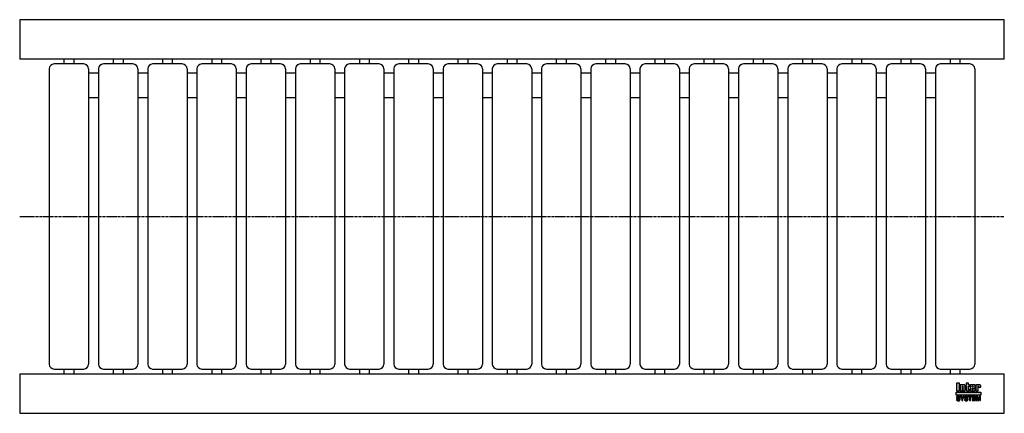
# Model space of a CAD drawing. Header units: millimetres. Extents: x 0 to 1000, y -200 to 200.
import ezdxf

# ---------------------------------------------------------------- set-up
doc = ezdxf.new("R2010")
doc.units = ezdxf.units.MM
doc.header["$LTSCALE"] = 2
doc.linetypes.add('CENTER', pattern=[2, 1.25, -0.25, 0.25, -0.25])
doc.layers.get('0').update_dxf_attribs({"linetype": 'CONTINUOUS', "lineweight": 50})
for name, color, linetype, lineweight in [('Centre Lines', 4, 'CENTER', 25), ('Frame', 1, 'CONTINUOUS', 25), ('Midi', 70, 'CONTINUOUS', 25), ('Rollers', 7, 'CONTINUOUS', 25)]:
    doc.layers.add(name, color=color, linetype=linetype, lineweight=lineweight)

# ---------------------------------------------------------------- blocks, each defined once
blk = doc.blocks.new('1')
at = {"layer": 'Rollers'}
for p, q in [((35, 155), (5, 155)), ((15, 160), (15, 155)), ((25, 160), (25, 155)), ((0, 150), (0, -150)), ((40, 150), (40, -150)), ((5, -155), (35, -155)), ((15, -155), (15, -160)), ((25, -155), (25, -160))]:
    blk.add_line(p, q, dxfattribs=at)
for centre, start, end in [((5, 150), 90, 180), ((35, 150), 0, 90), ((5, -150), 180, 270), ((35, -150), 270, 0)]:
    blk.add_arc(centre, 5, start, end, dxfattribs=at)

msp = doc.modelspace()

# ---------------------------------------------------------------- hatches: boundary and pattern name
at = {"layer": 'Frame'}
h = msp.add_hatch(color=254, dxfattribs=at)
h.paths.add_polyline_path([(973.3, -172.7), (973.3, -172.6), (973.4, -172.6), (973.4, -172.5), (973.4, -172.5), (973.5, -172.5), (973.6, -172.5), (973.7, -172.5), (973.7, -172.5), (973.8, -172.5), (973.8, -172.6), (973.9, -172.6), (973.9, -172.7), (973.9, -172.8), (973.9, -172.9), (973.9, -173.5), (976.1, -173.5), (976.1, -172.8), (976.1, -172.6), (976.1, -172.4), (976.1, -172.2), (976, -172), (975.9, -171.9), (975.9, -171.7), (975.8, -171.6), (975.7, -171.5), (975.6, -171.4), (975.5, -171.3), (975.4, -171.2), (975.2, -171.1), (975.1, -171.1), (974.9, -171), (974.7, -171), (974.6, -171), (974.5, -171), (974.4, -171), (974.3, -171), (974.2, -171), (974.1, -171.1), (974, -171.1), (973.9, -171.1), (973.9, -171.1), (973.8, -171.1), (973.7, -171.2), (973.6, -171.2), (973.5, -171.2), (973.5, -171.3), (973.4, -171.3), (973.3, -171.4), (973.2, -171.4), (973.2, -171), (971, -171), (971, -177.3), (973.3, -177.3), (973.3, -172.9), (973.3, -172.8)])
h.paths.add_polyline_path([(970.4, -172.5), (970.4, -172.3), (970.4, -172.1), (970.4, -171.9), (970.4, -171.8), (970.3, -171.7), (970.3, -171.5), (970.2, -171.4), (970.1, -171.3), (970, -171.3), (969.9, -171.2), (969.8, -171.1), (969.6, -171.1), (969.5, -171.1), (969.3, -171), (969.1, -171), (968.9, -171), (966.7, -171), (966.5, -171), (966.3, -171), (966.1, -171.1), (965.9, -171.1), (965.8, -171.1), (965.7, -171.2), (965.6, -171.3), (965.5, -171.3), (965.4, -171.4), (965.3, -171.5), (965.3, -171.7), (965.2, -171.8), (965.2, -171.9), (965.2, -172.1), (965.2, -172.3), (965.2, -172.5), (965.2, -175.9), (965.2, -176.1), (965.2, -176.3), (965.2, -176.4), (965.2, -176.6), (965.3, -176.7), (965.3, -176.8), (965.4, -176.9), (965.5, -177), (965.6, -177.1), (965.7, -177.1), (965.8, -177.2), (965.9, -177.2), (966.1, -177.3), (966.3, -177.3), (966.5, -177.3), (966.7, -177.3), (968.9, -177.3), (969.1, -177.3), (969.3, -177.3), (969.5, -177.3), (969.6, -177.2), (969.8, -177.2), (969.9, -177.1), (970, -177.1), (970.1, -177), (970.2, -176.9), (970.3, -176.8), (970.3, -176.7), (970.4, -176.6), (970.4, -176.4), (970.4, -176.3), (970.4, -176.1), (970.4, -175.9), (970.4, -174.8), (968.1, -174.8), (968.1, -175.6), (968.1, -175.8), (968.1, -175.8), (968.1, -175.9), (968, -176), (968, -176), (967.9, -176.1), (967.9, -176.1), (967.8, -176.1), (967.7, -176.1), (967.7, -176.1), (967.6, -176), (967.6, -176), (967.5, -175.9), (967.5, -175.8), (967.5, -175.8), (967.5, -175.6), (967.5, -174.3), (970.4, -174.3)])
h.paths.add_polyline_path([(968.1, -173.2), (967.5, -173.2), (967.5, -172.7), (967.5, -172.6), (967.5, -172.5), (967.5, -172.4), (967.5, -172.3), (967.6, -172.3), (967.6, -172.2), (967.7, -172.2), (967.8, -172.2), (967.9, -172.2), (968, -172.2), (968, -172.3), (968.1, -172.3), (968.1, -172.4), (968.1, -172.5), (968.1, -172.6), (968.1, -172.7)], flags=16)
h.paths.add_polyline_path([(963.7, -172.3), (964.6, -172.3), (964.6, -171), (963.7, -171), (963.7, -169.3), (961.4, -169.3), (961.4, -171), (960.8, -171), (960.8, -172.3), (961.4, -172.3), (961.4, -175.9), (961.4, -176.1), (961.4, -176.2), (961.4, -176.4), (961.5, -176.5), (961.5, -176.7), (961.6, -176.8), (961.6, -176.9), (961.7, -177), (961.8, -177), (961.9, -177.1), (962, -177.2), (962.2, -177.2), (962.3, -177.2), (962.5, -177.3), (962.7, -177.3), (962.9, -177.3), (964.6, -177.3), (964.6, -176.1), (964.2, -176.1), (964.1, -176.1), (964, -176.1), (963.9, -176.1), (963.8, -176), (963.8, -176), (963.7, -175.9), (963.7, -175.9), (963.7, -175.8)])
h.paths.add_polyline_path([(960.3, -172.8), (960.3, -172.6), (960.3, -172.4), (960.3, -172.2), (960.2, -172), (960.2, -171.9), (960.1, -171.7), (960, -171.6), (959.9, -171.5), (959.8, -171.4), (959.7, -171.3), (959.5, -171.2), (959.4, -171.1), (959.3, -171.1), (959.1, -171), (958.9, -171), (958.7, -171), (958.6, -171), (958.5, -171), (958.4, -171), (958.3, -171), (958.3, -171.1), (958.2, -171.1), (958.1, -171.1), (958, -171.1), (957.9, -171.1), (957.8, -171.2), (957.7, -171.2), (957.6, -171.2), (957.6, -171.3), (957.5, -171.3), (957.4, -171.4), (957.3, -171.4), (957.3, -171), (955.1, -171), (955.1, -177.3), (957.4, -177.3), (957.4, -172.9), (957.4, -172.8), (957.4, -172.7), (957.4, -172.6), (957.5, -172.6), (957.5, -172.5), (957.5, -172.5), (957.6, -172.5), (957.7, -172.5), (957.8, -172.5), (957.8, -172.5), (957.9, -172.5), (958, -172.6), (958, -172.6), (958, -172.7), (958, -172.8), (958, -172.9), (958, -177.3), (960.3, -177.3)])
h.paths.add_polyline_path([(954.4, -169.3), (951.3, -169.3), (951.3, -177.3), (954.4, -177.3)])
msp.add_hatch(color=1, dxfattribs=at).paths.add_polyline_path([(976.2, -181.6), (976.2, -178.4), (951.2, -178.4), (951.2, -181.6)])
h = msp.add_hatch(color=7, dxfattribs=at)
h.paths.add_polyline_path([(972.8, -182.7), (971.5, -182.7), (971.5, -187.1), (972.3, -187.1), (972.3, -183.4), (972.4, -183.4), (973.2, -187.1), (974.1, -187.1), (974.9, -183.4), (975, -183.4), (975, -187.1), (975.8, -187.1), (975.8, -182.7), (974.5, -182.7), (973.7, -186.2)])
h.paths.add_polyline_path([(970.8, -182.7), (967.5, -182.7), (967.5, -187.1), (970.9, -187.1), (970.9, -186.4), (968.4, -186.4), (968.4, -185.2), (970.6, -185.2), (970.6, -184.4), (968.4, -184.4), (968.4, -183.4), (970.8, -183.4)])
h.paths.add_polyline_path([(967.1, -182.7), (963.4, -182.7), (963.4, -183.4), (964.7, -183.4), (964.7, -187.1), (965.7, -187.1), (965.7, -183.4), (967.1, -183.4)])
h.paths.add_polyline_path([(962.5, -182.9), (962.3, -182.8), (962.2, -182.7), (962, -182.6), (961.8, -182.6), (961.5, -182.6), (961.3, -182.6), (961.1, -182.6), (960.9, -182.6), (960.7, -182.6), (960.6, -182.7), (960.4, -182.7), (960.3, -182.8), (960.2, -182.8), (960, -182.9), (959.9, -183), (959.9, -183.1), (959.8, -183.2), (959.7, -183.3), (959.7, -183.5), (959.6, -183.6), (959.6, -183.8), (959.6, -183.9), (959.6, -184.1), (959.6, -184.2), (959.6, -184.4), (959.7, -184.5), (959.8, -184.6), (959.8, -184.7), (959.9, -184.8), (960, -184.9), (960.1, -185), (960.2, -185), (960.3, -185.1), (960.5, -185.1), (960.6, -185.2), (960.8, -185.2), (960.9, -185.2), (961, -185.3), (961.1, -185.3), (961.2, -185.3), (961.2, -185.3), (961.3, -185.3), (961.3, -185.3), (961.4, -185.3), (961.4, -185.3), (961.5, -185.4), (961.7, -185.4), (961.8, -185.4), (962, -185.5), (962.1, -185.5), (962.2, -185.6), (962.3, -185.7), (962.3, -185.8), (962.3, -185.9), (962.3, -186.1), (962.2, -186.2), (962.1, -186.3), (962, -186.4), (961.8, -186.4), (961.7, -186.5), (961.5, -186.5), (961.3, -186.5), (961.2, -186.5), (961, -186.5), (960.8, -186.4), (960.7, -186.3), (960.6, -186.2), (960.5, -186.1), (960.4, -186), (960.4, -185.8), (959.5, -185.8), (959.5, -186), (959.6, -186.2), (959.6, -186.3), (959.7, -186.5), (959.8, -186.6), (959.9, -186.7), (960, -186.8), (960.1, -186.9), (960.2, -187), (960.4, -187.1), (960.5, -187.1), (960.7, -187.2), (960.9, -187.2), (961.1, -187.3), (961.3, -187.3), (961.5, -187.3), (961.6, -187.3), (961.6, -187.3), (961.8, -187.3), (961.9, -187.2), (962, -187.2), (962.2, -187.2), (962.3, -187.1), (962.5, -187), (962.6, -187), (962.7, -186.9), (962.9, -186.7), (963, -186.6), (963.1, -186.4), (963.1, -186.3), (963.2, -186.1), (963.2, -185.8), (963.2, -185.7), (963.2, -185.5), (963.2, -185.4), (963.1, -185.3), (963.1, -185.2), (963, -185.1), (963, -185.1), (962.9, -185), (962.8, -184.9), (962.7, -184.8), (962.6, -184.8), (962.5, -184.7), (962.4, -184.7), (962.2, -184.7), (962.1, -184.6), (961.9, -184.6), (961.8, -184.6), (961.8, -184.5), (961.7, -184.5), (961.6, -184.5), (961.6, -184.5), (961.5, -184.5), (961.4, -184.4), (961.3, -184.4), (961.3, -184.4), (961.2, -184.4), (961.1, -184.4), (961.1, -184.4), (961, -184.4), (960.9, -184.3), (960.9, -184.3), (960.8, -184.3), (960.7, -184.3), (960.6, -184.2), (960.6, -184.2), (960.5, -184.1), (960.5, -184), (960.5, -184), (960.5, -183.9), (960.4, -183.8), (960.5, -183.7), (960.5, -183.6), (960.6, -183.5), (960.7, -183.4), (960.8, -183.4), (961, -183.4), (961.1, -183.3), (961.2, -183.3), (961.4, -183.3), (961.6, -183.4), (961.7, -183.4), (961.9, -183.5), (962, -183.5), (962.1, -183.7), (962.1, -183.8), (962.2, -184), (963.1, -184), (963.1, -183.9), (963, -183.7), (963, -183.6), (963, -183.5), (962.9, -183.4), (962.9, -183.3), (962.8, -183.2), (962.7, -183), (962.6, -182.9)])
h.paths.add_polyline_path([(959.3, -182.7), (958.3, -182.7), (957.4, -184.6), (956.4, -182.7), (955.3, -182.7), (956.9, -185.5), (956.9, -187.1), (957.8, -187.1), (957.8, -185.5)])
h.paths.add_polyline_path([(954.4, -182.9), (954.2, -182.8), (954.1, -182.7), (953.9, -182.6), (953.7, -182.6), (953.5, -182.6), (953.2, -182.6), (953, -182.6), (952.8, -182.6), (952.7, -182.6), (952.5, -182.7), (952.4, -182.7), (952.2, -182.8), (952.1, -182.8), (952, -182.9), (951.9, -183), (951.8, -183.1), (951.7, -183.2), (951.6, -183.3), (951.6, -183.5), (951.6, -183.6), (951.5, -183.8), (951.5, -183.9), (951.5, -184.1), (951.5, -184.2), (951.6, -184.4), (951.6, -184.5), (951.7, -184.6), (951.7, -184.7), (951.8, -184.8), (951.9, -184.9), (952, -185), (952.2, -185), (952.3, -185.1), (952.4, -185.1), (952.5, -185.2), (952.7, -185.2), (952.8, -185.2), (953, -185.3), (953, -185.3), (953.1, -185.3), (953.1, -185.3), (953.2, -185.3), (953.3, -185.3), (953.3, -185.3), (953.4, -185.3), (953.4, -185.4), (953.6, -185.4), (953.7, -185.4), (953.9, -185.5), (954, -185.5), (954.1, -185.6), (954.2, -185.7), (954.2, -185.8), (954.2, -185.9), (954.2, -186.1), (954.1, -186.2), (954, -186.3), (953.9, -186.4), (953.8, -186.4), (953.6, -186.5), (953.4, -186.5), (953.2, -186.5), (953.1, -186.5), (952.9, -186.5), (952.8, -186.4), (952.6, -186.3), (952.5, -186.2), (952.4, -186.1), (952.4, -186), (952.4, -185.8), (951.5, -185.8), (951.5, -186), (951.5, -186.2), (951.5, -186.3), (951.6, -186.5), (951.7, -186.6), (951.8, -186.7), (951.9, -186.8), (952, -186.9), (952.1, -187), (952.3, -187.1), (952.5, -187.1), (952.6, -187.2), (952.8, -187.2), (953, -187.3), (953.2, -187.3), (953.4, -187.3), (953.5, -187.3), (953.6, -187.3), (953.7, -187.3), (953.8, -187.2), (954, -187.2), (954.1, -187.2), (954.3, -187.1), (954.4, -187), (954.5, -187), (954.7, -186.9), (954.8, -186.7), (954.9, -186.6), (955, -186.4), (955.1, -186.3), (955.1, -186.1), (955.1, -185.8), (955.1, -185.7), (955.1, -185.5), (955.1, -185.4), (955.1, -185.3), (955, -185.2), (955, -185.1), (954.9, -185.1), (954.8, -185), (954.7, -184.9), (954.6, -184.8), (954.5, -184.8), (954.4, -184.7), (954.3, -184.7), (954.1, -184.7), (954, -184.6), (953.8, -184.6), (953.8, -184.6), (953.7, -184.5), (953.6, -184.5), (953.6, -184.5), (953.5, -184.5), (953.4, -184.5), (953.3, -184.4), (953.3, -184.4), (953.2, -184.4), (953.1, -184.4), (953.1, -184.4), (953, -184.4), (952.9, -184.4), (952.9, -184.3), (952.8, -184.3), (952.7, -184.3), (952.6, -184.3), (952.6, -184.2), (952.5, -184.2), (952.5, -184.1), (952.4, -184), (952.4, -184), (952.4, -183.9), (952.4, -183.8), (952.4, -183.7), (952.5, -183.6), (952.6, -183.5), (952.7, -183.4), (952.8, -183.4), (952.9, -183.4), (953, -183.3), (953.2, -183.3), (953.3, -183.3), (953.5, -183.4), (953.7, -183.4), (953.8, -183.5), (953.9, -183.5), (954, -183.7), (954.1, -183.8), (954.1, -184), (955, -184), (955, -183.9), (955, -183.7), (955, -183.6), (954.9, -183.5), (954.9, -183.4), (954.8, -183.3), (954.7, -183.2), (954.6, -183), (954.5, -182.9)])

# ---------------------------------------------------------------- linework, layer by layer
at = {"layer": 'Centre Lines'}
msp.add_line((0, 0), (1000, 0), dxfattribs=at)
at = {"layer": 'Frame', "color": 7, "linetype": 'Continuous'}
for p, q in [((951.3, -169.3), (951.3, -177.3)), ((954.4, -169.3), (951.3, -169.3)), ((954.4, -177.3), (954.4, -169.3)), ((963.7, -169.3), (961.4, -169.3)), ((961.4, -169.3), (961.4, -171)), ((963.7, -171), (963.7, -169.3)), ((951.3, -177.3), (954.4, -177.3)), ((955.1, -171), (955.1, -177.3)), ((957.3, -171), (955.1, -171)), ((955.1, -177.3), (957.4, -177.3)), ((957.3, -171.4), (957.3, -171)), ((957.4, -171.4), (957.3, -171.4)), ((957.5, -171.3), (957.4, -171.4)), ((957.4, -172.7), (957.4, -172.6)), ((957.4, -172.6), (957.5, -172.6)), ((957.4, -172.8), (957.4, -172.7)), ((957.4, -172.9), (957.4, -172.8)), ((957.4, -177.3), (957.4, -172.9)), ((957.6, -171.3), (957.5, -171.3)), ((957.5, -172.6), (957.5, -172.5)), ((957.5, -172.5), (957.5, -172.5)), ((957.5, -172.5), (957.6, -172.5)), ((957.7, -171.2), (957.6, -171.2)), ((957.6, -171.2), (957.6, -171.3)), ((957.6, -172.5), (957.7, -172.5)), ((957.8, -171.2), (957.7, -171.2)), ((957.7, -172.5), (957.8, -172.5)), ((957.9, -171.1), (957.8, -171.2)), ((957.8, -172.5), (957.8, -172.5)), ((957.8, -172.5), (957.9, -172.5)), ((958, -171.1), (957.9, -171.1)), ((957.9, -172.5), (958, -172.6)), ((958.1, -171.1), (958, -171.1)), ((958, -172.6), (958, -172.7)), ((958, -172.6), (958, -172.6)), ((958, -172.7), (958, -172.8)), ((958, -172.8), (958, -172.9)), ((958, -172.9), (958, -177.3)), ((958, -177.3), (960.3, -177.3)), ((958.2, -171.1), (958.1, -171.1)), ((958.3, -171.1), (958.2, -171.1)), ((958.4, -171), (958.3, -171)), ((958.3, -171), (958.3, -171.1)), ((958.5, -171), (958.4, -171)), ((958.6, -171), (958.5, -171)), ((958.7, -171), (958.6, -171)), ((958.9, -171), (958.7, -171)), ((959.1, -171), (958.9, -171)), ((959.3, -171.1), (959.1, -171)), ((959.4, -171.1), (959.3, -171.1)), ((959.5, -171.2), (959.4, -171.1)), ((959.7, -171.3), (959.5, -171.2)), ((959.8, -171.4), (959.7, -171.3)), ((959.9, -171.5), (959.8, -171.4)), ((960, -171.6), (959.9, -171.5)), ((960.1, -171.7), (960, -171.6)), ((960.2, -171.9), (960.1, -171.7)), ((960.2, -172), (960.2, -171.9)), ((960.3, -172.2), (960.2, -172)), ((960.3, -172.4), (960.3, -172.2)), ((960.3, -172.6), (960.3, -172.4)), ((960.3, -172.8), (960.3, -172.6)), ((960.3, -177.3), (960.3, -172.8)), ((961.4, -171), (960.8, -171)), ((960.8, -171), (960.8, -172.3)), ((960.8, -172.3), (961.4, -172.3)), ((961.4, -172.3), (961.4, -175.9)), ((961.4, -175.9), (961.4, -176.1)), ((961.4, -176.1), (961.4, -176.2)), ((961.4, -176.2), (961.4, -176.4)), ((961.4, -176.4), (961.5, -176.5)), ((961.5, -176.5), (961.5, -176.7)), ((961.5, -176.7), (961.6, -176.8)), ((961.6, -176.8), (961.6, -176.9)), ((961.6, -176.9), (961.7, -177)), ((961.7, -177), (961.8, -177)), ((961.8, -177), (961.9, -177.1)), ((961.9, -177.1), (962, -177.2)), ((962, -177.2), (962.2, -177.2)), ((962.2, -177.2), (962.3, -177.2)), ((962.3, -177.2), (962.5, -177.3)), ((962.5, -177.3), (962.7, -177.3)), ((962.7, -177.3), (962.9, -177.3)), ((962.9, -177.3), (964.6, -177.3)), ((964.6, -171), (963.7, -171)), ((963.7, -175.8), (963.7, -172.3)), ((963.7, -172.3), (964.6, -172.3)), ((963.7, -175.9), (963.7, -175.8)), ((963.8, -176), (963.7, -175.9)), ((963.7, -175.9), (963.7, -175.9)), ((963.9, -176.1), (963.8, -176)), ((963.8, -176), (963.8, -176)), ((964, -176.1), (963.9, -176.1)), ((964.1, -176.1), (964, -176.1)), ((964.2, -176.1), (964.1, -176.1)), ((964.6, -176.1), (964.2, -176.1)), ((964.6, -172.3), (964.6, -171)), ((964.6, -177.3), (964.6, -176.1)), ((965.3, -171.7), (965.2, -171.8)), ((965.2, -171.8), (965.2, -171.9)), ((965.2, -171.9), (965.2, -172.1)), ((965.2, -172.1), (965.2, -172.3)), ((965.2, -172.3), (965.2, -172.5)), ((965.2, -172.5), (965.2, -175.9)), ((965.2, -175.9), (965.2, -176.1)), ((965.2, -176.1), (965.2, -176.3)), ((965.2, -176.3), (965.2, -176.4)), ((965.2, -176.4), (965.2, -176.6)), ((965.2, -176.6), (965.3, -176.7)), ((965.4, -171.4), (965.3, -171.5)), ((965.3, -171.5), (965.3, -171.7)), ((965.3, -176.7), (965.3, -176.8)), ((965.3, -176.8), (965.4, -176.9)), ((965.5, -171.3), (965.4, -171.4)), ((965.4, -176.9), (965.5, -177)), ((965.6, -171.3), (965.5, -171.3)), ((965.5, -177), (965.6, -177.1)), ((965.7, -171.2), (965.6, -171.3)), ((965.6, -177.1), (965.7, -177.1)), ((965.8, -171.1), (965.7, -171.2)), ((965.7, -177.1), (965.8, -177.2)), ((965.9, -171.1), (965.8, -171.1)), ((965.8, -177.2), (965.9, -177.2)), ((966.1, -171.1), (965.9, -171.1)), ((965.9, -177.2), (966.1, -177.3)), ((966.3, -171), (966.1, -171.1)), ((966.1, -177.3), (966.3, -177.3)), ((966.5, -171), (966.3, -171)), ((966.3, -177.3), (966.5, -177.3)), ((966.7, -171), (966.5, -171)), ((966.5, -177.3), (966.7, -177.3)), ((968.9, -171), (966.7, -171)), ((966.7, -177.3), (968.9, -177.3)), ((967.5, -172.4), (967.5, -172.3)), ((967.5, -172.3), (967.6, -172.3)), ((967.5, -172.5), (967.5, -172.4)), ((967.5, -172.6), (967.5, -172.5)), ((967.5, -172.7), (967.5, -172.6)), ((967.5, -173.2), (967.5, -172.7)), ((968.1, -173.2), (967.5, -173.2)), ((967.5, -175.6), (967.5, -174.3)), ((967.5, -174.3), (970.4, -174.3)), ((967.5, -175.8), (967.5, -175.6)), ((967.5, -175.9), (967.5, -175.8)), ((967.5, -175.8), (967.5, -175.8)), ((967.6, -176), (967.5, -175.9)), ((967.6, -172.3), (967.6, -172.2)), ((967.6, -172.2), (967.7, -172.2)), ((967.7, -176.1), (967.6, -176)), ((967.6, -176), (967.6, -176)), ((967.7, -172.2), (967.8, -172.2)), ((967.8, -176.1), (967.7, -176.1)), ((967.7, -176.1), (967.7, -176.1)), ((967.8, -172.2), (967.9, -172.2)), ((967.9, -176.1), (967.8, -176.1)), ((967.9, -172.2), (968, -172.2)), ((968, -176), (967.9, -176.1)), ((967.9, -176.1), (967.9, -176.1)), ((968, -172.2), (968, -172.3)), ((968, -172.3), (968.1, -172.3)), ((968.1, -175.9), (968, -176)), ((968, -176), (968, -176)), ((968.1, -172.3), (968.1, -172.4)), ((968.1, -172.4), (968.1, -172.5)), ((968.1, -172.5), (968.1, -172.6)), ((968.1, -172.6), (968.1, -172.7)), ((968.1, -172.7), (968.1, -173.2)), ((968.1, -174.8), (968.1, -175.6)), ((970.4, -174.8), (968.1, -174.8)), ((968.1, -175.6), (968.1, -175.8)), ((968.1, -175.8), (968.1, -175.8)), ((968.1, -175.8), (968.1, -175.9)), ((969.1, -171), (968.9, -171)), ((968.9, -177.3), (969.1, -177.3)), ((969.3, -171), (969.1, -171)), ((969.1, -177.3), (969.3, -177.3)), ((969.5, -171.1), (969.3, -171)), ((969.3, -177.3), (969.5, -177.3)), ((969.6, -171.1), (969.5, -171.1)), ((969.5, -177.3), (969.6, -177.2)), ((969.8, -171.1), (969.6, -171.1)), ((969.6, -177.2), (969.8, -177.2)), ((969.9, -171.2), (969.8, -171.1)), ((969.8, -177.2), (969.9, -177.1)), ((970, -171.3), (969.9, -171.2)), ((969.9, -177.1), (970, -177.1)), ((970.1, -171.3), (970, -171.3)), ((970, -177.1), (970.1, -177)), ((970.2, -171.4), (970.1, -171.3)), ((970.1, -177), (970.2, -176.9)), ((970.3, -171.5), (970.2, -171.4)), ((970.2, -176.9), (970.3, -176.8)), ((970.3, -171.7), (970.3, -171.5)), ((970.4, -171.8), (970.3, -171.7)), ((970.3, -176.7), (970.4, -176.6)), ((970.3, -176.8), (970.3, -176.7)), ((970.4, -171.9), (970.4, -171.8)), ((970.4, -172.1), (970.4, -171.9)), ((970.4, -172.3), (970.4, -172.1)), ((970.4, -172.5), (970.4, -172.3)), ((970.4, -174.3), (970.4, -172.5)), ((970.4, -175.9), (970.4, -174.8)), ((970.4, -176.1), (970.4, -175.9)), ((970.4, -176.3), (970.4, -176.1)), ((970.4, -176.4), (970.4, -176.3)), ((970.4, -176.6), (970.4, -176.4)), ((971, -171), (971, -177.3)), ((973.2, -171), (971, -171)), ((971, -177.3), (973.3, -177.3)), ((973.2, -171.4), (973.2, -171)), ((973.3, -171.4), (973.2, -171.4)), ((973.4, -171.3), (973.3, -171.4)), ((973.3, -172.7), (973.3, -172.6)), ((973.3, -172.6), (973.4, -172.6)), ((973.3, -172.8), (973.3, -172.7)), ((973.3, -172.9), (973.3, -172.8)), ((973.3, -177.3), (973.3, -172.9)), ((973.5, -171.3), (973.4, -171.3)), ((973.4, -172.6), (973.4, -172.5)), ((973.4, -172.5), (973.4, -172.5)), ((973.4, -172.5), (973.5, -172.5)), ((973.6, -171.2), (973.5, -171.2)), ((973.5, -171.2), (973.5, -171.3)), ((973.5, -172.5), (973.6, -172.5)), ((973.7, -171.2), (973.6, -171.2)), ((973.6, -172.5), (973.7, -172.5)), ((973.8, -171.1), (973.7, -171.2)), ((973.7, -172.5), (973.7, -172.5)), ((973.7, -172.5), (973.8, -172.5)), ((973.9, -171.1), (973.8, -171.1)), ((973.8, -172.5), (973.8, -172.6)), ((973.8, -172.6), (973.9, -172.6)), ((974, -171.1), (973.9, -171.1)), ((973.9, -171.1), (973.9, -171.1)), ((973.9, -172.6), (973.9, -172.7)), ((973.9, -172.7), (973.9, -172.8)), ((973.9, -172.8), (973.9, -172.9)), ((973.9, -172.9), (973.9, -173.5)), ((973.9, -173.5), (976.1, -173.5)), ((974.1, -171.1), (974, -171.1)), ((974.2, -171), (974.1, -171.1)), ((974.3, -171), (974.2, -171)), ((974.4, -171), (974.3, -171)), ((974.5, -171), (974.4, -171)), ((974.6, -171), (974.5, -171)), ((974.7, -171), (974.6, -171)), ((974.9, -171), (974.7, -171)), ((975.1, -171.1), (974.9, -171)), ((975.2, -171.1), (975.1, -171.1)), ((975.4, -171.2), (975.2, -171.1)), ((975.5, -171.3), (975.4, -171.2)), ((975.6, -171.4), (975.5, -171.3)), ((975.7, -171.5), (975.6, -171.4)), ((975.8, -171.6), (975.7, -171.5)), ((975.9, -171.7), (975.8, -171.6)), ((975.9, -171.9), (975.9, -171.7)), ((976, -172), (975.9, -171.9)), ((976.1, -172.2), (976, -172)), ((976.1, -172.4), (976.1, -172.2)), ((976.1, -172.6), (976.1, -172.4)), ((976.1, -172.8), (976.1, -172.6)), ((976.1, -173.5), (976.1, -172.8)), ((951.6, -183.6), (951.5, -183.8)), ((951.5, -183.8), (951.5, -183.9)), ((951.5, -183.9), (951.5, -184.1)), ((951.5, -184.1), (951.5, -184.2)), ((951.5, -184.2), (951.6, -184.4)), ((951.5, -185.8), (951.5, -186)), ((952.4, -185.8), (951.5, -185.8)), ((951.5, -186), (951.5, -186.2)), ((951.5, -186.2), (951.5, -186.3)), ((951.5, -186.3), (951.6, -186.5)), ((951.7, -183.2), (951.6, -183.3)), ((951.6, -183.3), (951.6, -183.5)), ((951.6, -183.5), (951.6, -183.6)), ((951.6, -184.4), (951.6, -184.5)), ((951.6, -184.5), (951.7, -184.6)), ((951.6, -186.5), (951.7, -186.6)), ((951.8, -183.1), (951.7, -183.2)), ((951.7, -184.6), (951.7, -184.7)), ((951.7, -184.7), (951.8, -184.8)), ((951.7, -186.6), (951.8, -186.7)), ((951.9, -183), (951.8, -183.1)), ((951.8, -184.8), (951.9, -184.9)), ((951.8, -186.7), (951.9, -186.8)), ((952, -182.9), (951.9, -183)), ((951.9, -184.9), (952, -185)), ((951.9, -186.8), (952, -186.9)), ((952.1, -182.8), (952, -182.9)), ((952, -185), (952.2, -185)), ((952, -186.9), (952.1, -187)), ((952.2, -182.8), (952.1, -182.8)), ((952.1, -187), (952.3, -187.1)), ((952.4, -182.7), (952.2, -182.8)), ((952.2, -185), (952.3, -185.1)), ((952.3, -185.1), (952.4, -185.1)), ((952.3, -187.1), (952.5, -187.1)), ((952.5, -182.7), (952.4, -182.7)), ((952.4, -183.7), (952.5, -183.6)), ((952.4, -183.8), (952.4, -183.7)), ((952.4, -183.9), (952.4, -183.8)), ((952.4, -184), (952.4, -183.9)), ((952.5, -184.1), (952.4, -184)), ((952.4, -184), (952.4, -184)), ((952.4, -185.1), (952.5, -185.2)), ((952.4, -186), (952.4, -185.8)), ((952.4, -186.1), (952.4, -186)), ((952.5, -186.2), (952.4, -186.1)), ((952.7, -182.6), (952.5, -182.7)), ((952.5, -183.6), (952.6, -183.5)), ((952.5, -184.2), (952.5, -184.1)), ((952.6, -184.2), (952.5, -184.2)), ((952.5, -185.2), (952.7, -185.2)), ((952.6, -186.3), (952.5, -186.2)), ((952.5, -187.1), (952.6, -187.2)), ((952.6, -183.5), (952.7, -183.4)), ((952.6, -184.3), (952.6, -184.2)), ((952.7, -184.3), (952.6, -184.3)), ((952.8, -186.4), (952.6, -186.3)), ((952.6, -187.2), (952.8, -187.2)), ((952.8, -182.6), (952.7, -182.6)), ((952.7, -183.4), (952.8, -183.4)), ((952.8, -184.3), (952.7, -184.3)), ((952.7, -185.2), (952.8, -185.2)), ((953, -182.6), (952.8, -182.6)), ((952.8, -183.4), (952.9, -183.4)), ((952.9, -184.3), (952.8, -184.3)), ((952.8, -185.2), (953, -185.3)), ((952.9, -186.5), (952.8, -186.4)), ((952.8, -187.2), (953, -187.3)), ((952.9, -183.4), (953, -183.3)), ((952.9, -184.4), (952.9, -184.3)), ((953, -184.4), (952.9, -184.4)), ((953.1, -186.5), (952.9, -186.5)), ((953.2, -182.6), (953, -182.6)), ((953, -183.3), (953.2, -183.3)), ((953.1, -184.4), (953, -184.4)), ((953, -185.3), (953, -185.3)), ((953, -185.3), (953.1, -185.3)), ((953, -187.3), (953.2, -187.3)), ((953.2, -184.4), (953.1, -184.4)), ((953.1, -184.4), (953.1, -184.4)), ((953.1, -185.3), (953.1, -185.3)), ((953.1, -185.3), (953.2, -185.3)), ((953.2, -186.5), (953.1, -186.5)), ((953.5, -182.6), (953.2, -182.6)), ((953.2, -183.3), (953.3, -183.3)), ((953.3, -184.4), (953.2, -184.4)), ((953.2, -185.3), (953.3, -185.3)), ((953.4, -186.5), (953.2, -186.5)), ((953.2, -187.3), (953.4, -187.3)), ((953.3, -183.3), (953.5, -183.4)), ((953.4, -184.5), (953.3, -184.4)), ((953.3, -184.4), (953.3, -184.4)), ((953.3, -185.3), (953.3, -185.3)), ((953.3, -185.3), (953.4, -185.3)), ((953.5, -184.5), (953.4, -184.5)), ((953.4, -185.3), (953.4, -185.4)), ((953.4, -185.4), (953.6, -185.4)), ((953.6, -186.5), (953.4, -186.5)), ((953.4, -187.3), (953.5, -187.3)), ((953.7, -182.6), (953.5, -182.6)), ((953.5, -183.4), (953.7, -183.4)), ((953.6, -184.5), (953.5, -184.5)), ((953.5, -187.3), (953.6, -187.3)), ((953.7, -184.5), (953.6, -184.5)), ((953.6, -184.5), (953.6, -184.5)), ((953.6, -185.4), (953.7, -185.4)), ((953.8, -186.4), (953.6, -186.5)), ((953.6, -187.3), (953.7, -187.3)), ((953.9, -182.6), (953.7, -182.6)), ((953.7, -183.4), (953.8, -183.5)), ((953.8, -184.6), (953.7, -184.5)), ((953.7, -185.4), (953.9, -185.5)), ((953.7, -187.3), (953.8, -187.2)), ((953.8, -183.5), (953.9, -183.5)), ((954, -184.6), (953.8, -184.6)), ((953.8, -184.6), (953.8, -184.6)), ((953.9, -186.4), (953.8, -186.4)), ((953.8, -187.2), (954, -187.2)), ((954.1, -182.7), (953.9, -182.6)), ((953.9, -183.5), (954, -183.7)), ((953.9, -185.5), (954, -185.5)), ((954, -186.3), (953.9, -186.4)), ((954, -183.7), (954.1, -183.8)), ((954.1, -184.7), (954, -184.6)), ((954, -185.5), (954.1, -185.6)), ((954.1, -186.2), (954, -186.3)), ((954, -187.2), (954.1, -187.2)), ((954.2, -182.8), (954.1, -182.7)), ((954.1, -183.8), (954.1, -184)), ((954.1, -184), (955, -184)), ((954.3, -184.7), (954.1, -184.7)), ((954.1, -185.6), (954.2, -185.7)), ((954.2, -186.1), (954.1, -186.2)), ((954.1, -187.2), (954.3, -187.1)), ((954.4, -182.9), (954.2, -182.8)), ((954.2, -185.7), (954.2, -185.8)), ((954.2, -185.8), (954.2, -185.9)), ((954.2, -185.9), (954.2, -186.1)), ((954.4, -184.7), (954.3, -184.7)), ((954.3, -187.1), (954.4, -187)), ((954.5, -182.9), (954.4, -182.9)), ((954.5, -184.8), (954.4, -184.7)), ((954.4, -187), (954.5, -187)), ((954.6, -183), (954.5, -182.9)), ((954.6, -184.8), (954.5, -184.8)), ((954.5, -187), (954.7, -186.9)), ((954.7, -183.2), (954.6, -183)), ((954.7, -184.9), (954.6, -184.8)), ((954.8, -183.3), (954.7, -183.2)), ((954.8, -185), (954.7, -184.9)), ((954.7, -186.9), (954.8, -186.7)), ((954.9, -183.4), (954.8, -183.3)), ((954.9, -185.1), (954.8, -185)), ((954.8, -186.7), (954.9, -186.6)), ((954.9, -183.5), (954.9, -183.4)), ((955, -183.6), (954.9, -183.5)), ((955, -185.1), (954.9, -185.1)), ((954.9, -186.6), (955, -186.4)), ((955, -183.7), (955, -183.6)), ((955, -183.9), (955, -183.7)), ((955, -184), (955, -183.9)), ((955, -185.2), (955, -185.1)), ((955.1, -185.3), (955, -185.2)), ((955, -186.4), (955.1, -186.3)), ((955.1, -185.4), (955.1, -185.3)), ((955.1, -185.5), (955.1, -185.4)), ((955.1, -185.7), (955.1, -185.5)), ((955.1, -185.8), (955.1, -185.7)), ((955.1, -186.1), (955.1, -185.8)), ((955.1, -186.3), (955.1, -186.1)), ((955.3, -182.7), (956.9, -185.5)), ((956.4, -182.7), (955.3, -182.7)), ((957.4, -184.6), (956.4, -182.7)), ((956.9, -185.5), (956.9, -187.1)), ((956.9, -187.1), (957.8, -187.1)), ((958.3, -182.7), (957.4, -184.6)), ((957.8, -185.5), (959.3, -182.7)), ((957.8, -187.1), (957.8, -185.5)), ((959.3, -182.7), (958.3, -182.7)), ((959.5, -185.8), (959.5, -186)), ((960.4, -185.8), (959.5, -185.8)), ((959.5, -186), (959.6, -186.2)), ((959.7, -183.5), (959.6, -183.6)), ((959.6, -183.6), (959.6, -183.8)), ((959.6, -183.8), (959.6, -183.9)), ((959.6, -183.9), (959.6, -184.1)), ((959.6, -184.1), (959.6, -184.2)), ((959.6, -184.2), (959.6, -184.4)), ((959.6, -184.4), (959.7, -184.5)), ((959.6, -186.2), (959.6, -186.3)), ((959.6, -186.3), (959.7, -186.5)), ((959.8, -183.2), (959.7, -183.3)), ((959.7, -183.3), (959.7, -183.5)), ((959.7, -184.5), (959.8, -184.6)), ((959.7, -186.5), (959.8, -186.6)), ((959.9, -183.1), (959.8, -183.2)), ((959.8, -184.6), (959.8, -184.7)), ((959.8, -184.7), (959.9, -184.8)), ((959.8, -186.6), (959.9, -186.7)), ((960, -182.9), (959.9, -183)), ((959.9, -183), (959.9, -183.1)), ((959.9, -184.8), (960, -184.9)), ((959.9, -186.7), (960, -186.8)), ((960.2, -182.8), (960, -182.9)), ((960, -184.9), (960.1, -185)), ((960, -186.8), (960.1, -186.9)), ((960.1, -185), (960.2, -185)), ((960.1, -186.9), (960.2, -187)), ((960.3, -182.8), (960.2, -182.8)), ((960.2, -185), (960.3, -185.1)), ((960.2, -187), (960.4, -187.1)), ((960.4, -182.7), (960.3, -182.8)), ((960.3, -185.1), (960.5, -185.1)), ((960.6, -182.7), (960.4, -182.7)), ((960.4, -183.8), (960.5, -183.7)), ((960.5, -183.9), (960.4, -183.8)), ((960.4, -186), (960.4, -185.8)), ((960.5, -186.1), (960.4, -186)), ((960.4, -187.1), (960.5, -187.1)), ((960.5, -183.6), (960.6, -183.5)), ((960.5, -183.7), (960.5, -183.6)), ((960.5, -184), (960.5, -183.9)), ((960.5, -184.1), (960.5, -184)), ((960.5, -184), (960.5, -184)), ((960.6, -184.2), (960.5, -184.1)), ((960.5, -185.1), (960.6, -185.2)), ((960.6, -186.2), (960.5, -186.1)), ((960.5, -187.1), (960.7, -187.2)), ((960.7, -182.6), (960.6, -182.7)), ((960.6, -183.5), (960.7, -183.4)), ((960.7, -184.3), (960.6, -184.2)), ((960.6, -184.2), (960.6, -184.2)), ((960.6, -185.2), (960.8, -185.2)), ((960.7, -186.3), (960.6, -186.2)), ((960.9, -182.6), (960.7, -182.6)), ((960.7, -183.4), (960.8, -183.4)), ((960.8, -184.3), (960.7, -184.3)), ((960.8, -186.4), (960.7, -186.3)), ((960.7, -187.2), (960.9, -187.2)), ((960.8, -183.4), (961, -183.4)), ((960.9, -184.3), (960.8, -184.3)), ((960.8, -185.2), (960.9, -185.2)), ((961, -186.5), (960.8, -186.4)), ((961.1, -182.6), (960.9, -182.6)), ((961, -184.4), (960.9, -184.3)), ((960.9, -184.3), (960.9, -184.3)), ((960.9, -185.2), (961, -185.3)), ((960.9, -187.2), (961.1, -187.3)), ((961, -183.4), (961.1, -183.3)), ((961.1, -184.4), (961, -184.4)), ((961, -185.3), (961.1, -185.3)), ((961.2, -186.5), (961, -186.5)), ((961.3, -182.6), (961.1, -182.6)), ((961.1, -183.3), (961.2, -183.3)), ((961.2, -184.4), (961.1, -184.4)), ((961.1, -184.4), (961.1, -184.4)), ((961.1, -185.3), (961.2, -185.3)), ((961.1, -187.3), (961.3, -187.3)), ((961.2, -183.3), (961.4, -183.3)), ((961.3, -184.4), (961.2, -184.4)), ((961.2, -185.3), (961.2, -185.3)), ((961.2, -185.3), (961.3, -185.3)), ((961.3, -186.5), (961.2, -186.5)), ((961.5, -182.6), (961.3, -182.6)), ((961.3, -184.4), (961.3, -184.4)), ((961.4, -184.4), (961.3, -184.4)), ((961.3, -185.3), (961.3, -185.3)), ((961.3, -185.3), (961.4, -185.3)), ((961.5, -186.5), (961.3, -186.5)), ((961.3, -187.3), (961.5, -187.3)), ((961.4, -183.3), (961.6, -183.4)), ((961.5, -184.5), (961.4, -184.4)), ((961.4, -185.3), (961.4, -185.3)), ((961.4, -185.3), (961.5, -185.4)), ((961.8, -182.6), (961.5, -182.6)), ((961.6, -184.5), (961.5, -184.5)), ((961.5, -185.4), (961.7, -185.4)), ((961.7, -186.5), (961.5, -186.5)), ((961.5, -187.3), (961.6, -187.3)), ((961.6, -183.4), (961.7, -183.4)), ((961.7, -184.5), (961.6, -184.5)), ((961.6, -184.5), (961.6, -184.5)), ((961.6, -187.3), (961.8, -187.3)), ((961.6, -187.3), (961.6, -187.3)), ((961.7, -183.4), (961.9, -183.5)), ((961.8, -184.5), (961.7, -184.5)), ((961.7, -185.4), (961.8, -185.4)), ((961.8, -186.4), (961.7, -186.5)), ((962, -182.6), (961.8, -182.6)), ((961.8, -184.6), (961.8, -184.5)), ((961.9, -184.6), (961.8, -184.6)), ((961.8, -185.4), (962, -185.5)), ((962, -186.4), (961.8, -186.4)), ((961.8, -187.3), (961.9, -187.2)), ((961.9, -183.5), (962, -183.5)), ((962.1, -184.6), (961.9, -184.6)), ((961.9, -187.2), (962, -187.2)), ((962.2, -182.7), (962, -182.6)), ((962, -183.5), (962.1, -183.7)), ((962, -185.5), (962.1, -185.5)), ((962.1, -186.3), (962, -186.4)), ((962, -187.2), (962.2, -187.2)), ((962.1, -183.7), (962.1, -183.8)), ((962.1, -183.8), (962.2, -184)), ((962.2, -184.7), (962.1, -184.6)), ((962.1, -185.5), (962.2, -185.6)), ((962.2, -186.2), (962.1, -186.3)), ((962.3, -182.8), (962.2, -182.7)), ((962.2, -184), (963.1, -184)), ((962.4, -184.7), (962.2, -184.7)), ((962.2, -185.6), (962.3, -185.7)), ((962.3, -186.1), (962.2, -186.2)), ((962.2, -187.2), (962.3, -187.1)), ((962.5, -182.9), (962.3, -182.8)), ((962.3, -185.7), (962.3, -185.8)), ((962.3, -185.8), (962.3, -185.9)), ((962.3, -185.9), (962.3, -186.1)), ((962.3, -187.1), (962.5, -187)), ((962.5, -184.7), (962.4, -184.7)), ((962.6, -182.9), (962.5, -182.9)), ((962.6, -184.8), (962.5, -184.7)), ((962.5, -187), (962.6, -187)), ((962.7, -183), (962.6, -182.9)), ((962.7, -184.8), (962.6, -184.8)), ((962.6, -187), (962.7, -186.9)), ((962.8, -183.2), (962.7, -183)), ((962.8, -184.9), (962.7, -184.8)), ((962.7, -186.9), (962.9, -186.7)), ((962.9, -183.3), (962.8, -183.2)), ((962.9, -185), (962.8, -184.9)), ((962.9, -183.4), (962.9, -183.3)), ((963, -183.5), (962.9, -183.4)), ((963, -185.1), (962.9, -185)), ((962.9, -186.7), (963, -186.6)), ((963, -183.6), (963, -183.5)), ((963, -183.7), (963, -183.6)), ((963.1, -183.9), (963, -183.7)), ((963.1, -185.2), (963, -185.1)), ((963, -185.1), (963, -185.1)), ((963, -186.6), (963.1, -186.4)), ((963.1, -184), (963.1, -183.9)), ((963.1, -185.3), (963.1, -185.2)), ((963.2, -185.4), (963.1, -185.3)), ((963.1, -186.3), (963.2, -186.1)), ((963.1, -186.4), (963.1, -186.3)), ((963.2, -185.5), (963.2, -185.4)), ((963.2, -185.7), (963.2, -185.5)), ((963.2, -185.8), (963.2, -185.7)), ((963.2, -186.1), (963.2, -185.8)), ((967.1, -182.7), (963.4, -182.7)), ((963.4, -182.7), (963.4, -183.4)), ((963.4, -183.4), (964.7, -183.4)), ((964.7, -183.4), (964.7, -187.1)), ((964.7, -187.1), (965.7, -187.1)), ((965.7, -183.4), (967.1, -183.4)), ((965.7, -187.1), (965.7, -183.4)), ((967.1, -183.4), (967.1, -182.7)), ((967.5, -182.7), (967.5, -187.1)), ((970.8, -182.7), (967.5, -182.7)), ((967.5, -187.1), (970.9, -187.1)), ((968.4, -184.4), (968.4, -183.4)), ((968.4, -183.4), (970.8, -183.4)), ((970.6, -184.4), (968.4, -184.4)), ((968.4, -186.4), (968.4, -185.2)), ((968.4, -185.2), (970.6, -185.2)), ((970.9, -186.4), (968.4, -186.4)), ((970.6, -185.2), (970.6, -184.4)), ((970.8, -183.4), (970.8, -182.7)), ((970.9, -187.1), (970.9, -186.4)), ((971.5, -182.7), (971.5, -187.1)), ((972.8, -182.7), (971.5, -182.7)), ((971.5, -187.1), (972.3, -187.1)), ((972.3, -187.1), (972.3, -183.4)), ((972.3, -183.4), (972.4, -183.4)), ((972.4, -183.4), (973.2, -187.1)), ((973.7, -186.2), (972.8, -182.7)), ((973.2, -187.1), (974.1, -187.1)), ((974.5, -182.7), (973.7, -186.2)), ((973.7, -186.2), (973.7, -186.2)), ((974.1, -187.1), (974.9, -183.4)), ((975.8, -182.7), (974.5, -182.7)), ((974.9, -183.4), (975, -183.4)), ((975, -183.4), (975, -187.1)), ((975, -187.1), (975.8, -187.1)), ((975.8, -187.1), (975.8, -182.7))]:
    msp.add_line(p, q, dxfattribs=at)
at = {"layer": 'Frame', "color": 1, "linetype": 'Continuous'}
for p, q in [((951.2, -181.6), (951.2, -178.4)), ((951.2, -178.4), (976.2, -178.4)), ((976.2, -178.4), (976.2, -181.6)), ((976.2, -181.6), (951.2, -181.6))]:
    msp.add_line(p, q, dxfattribs=at)
at = {"layer": 'Midi'}
for p, q in [((1000, 200), (0, 200)), ((0, 200), (0, 160)), ((1000, 160), (1000, 200)), ((1000, 160), (0, 160)), ((80, 145.5), (70, 145.5)), ((130, 145.5), (120, 145.5)), ((180, 145.5), (170, 145.5)), ((230, 145.5), (220, 145.5)), ((280, 145.5), (270, 145.5)), ((330, 145.5), (320, 145.5)), ((380, 145.5), (370, 145.5)), ((430, 145.5), (420, 145.5)), ((480, 145.5), (470, 145.5)), ((530, 145.5), (520, 145.5)), ((580, 145.5), (570, 145.5)), ((630, 145.5), (620, 145.5)), ((680, 145.5), (670, 145.5)), ((730, 145.5), (720, 145.5)), ((780, 145.5), (770, 145.5)), ((830, 145.5), (820, 145.5)), ((880, 145.5), (870, 145.5)), ((930, 145.5), (920, 145.5)), ((80, 120.5), (70, 120.5)), ((130, 120.5), (120, 120.5)), ((180, 120.5), (170, 120.5)), ((230, 120.5), (220, 120.5)), ((280, 120.5), (270, 120.5)), ((330, 120.5), (320, 120.5)), ((380, 120.5), (370, 120.5)), ((430, 120.5), (420, 120.5)), ((480, 120.5), (470, 120.5)), ((530, 120.5), (520, 120.5)), ((580, 120.5), (570, 120.5)), ((630, 120.5), (620, 120.5)), ((680, 120.5), (670, 120.5)), ((730, 120.5), (720, 120.5)), ((780, 120.5), (770, 120.5)), ((830, 120.5), (820, 120.5)), ((880, 120.5), (870, 120.5)), ((930, 120.5), (920, 120.5)), ((0, -160), (1000, -160)), ((0, -160), (0, -200)), ((1000, -200), (1000, -160)), ((0, -200), (1000, -200))]:
    msp.add_line(p, q, dxfattribs=at)

# ---------------------------------------------------------------- block references
for p in [(30, 0), (80, 0), (130, 0), (180, 0), (230, 0), (280, 0), (330, 0), (380, 0), (430, 0), (480, 0), (530, 0), (580, 0), (630, 0), (680, 0), (730, 0), (780, 0), (830, 0), (880, 0), (930, 0)]:
    msp.add_blockref('1', p)

doc.saveas('drawing.dxf')
